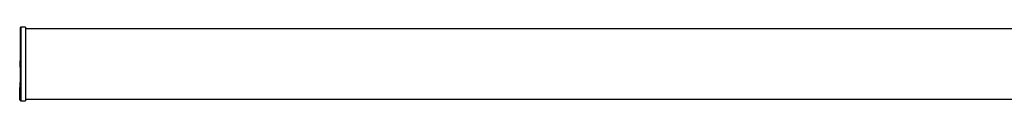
# Model space of a CAD drawing. Header units: millimetres. Extents: x -886 to 1060, y 410 to 488.
# Tile 1 of 4: x -886 to 87, y 413 to 486. Entities that reach past the tile are written whole.
import ezdxf

# ---------------------------------------------------------------- set-up
doc = ezdxf.new("R2010")
doc.units = ezdxf.units.MM

msp = doc.modelspace()

# ---------------------------------------------------------------- linework, layer by layer
at = {"color": 7, "linetype": 'Continuous', "lineweight": 25}
for p, q in [((-884.78, 413.48), (-884.78, 485.48)), ((-879.78, 485.98), (-884.28, 485.98)), ((-879.78, 485.98), (-879.78, 412.98)), ((862.22, 484.23), (-879.78, 484.23)), ((-884.78, 452.71), (-885.11, 452.71)), ((-884.78, 452.62), (-885.08, 452.62)), ((-885.08, 452.56), (-885.08, 452.62)), ((-884.78, 452.56), (-885.08, 452.56)), ((-885.08, 452.55), (-885.08, 452.56)), ((-885.08, 452.41), (-885.08, 452.55)), ((-884.78, 452.55), (-885.08, 452.55)), ((-884.78, 452.41), (-885.08, 452.41)), ((-885.08, 446.55), (-885.08, 452.41)), ((-885.11, 446.38), (-884.78, 446.38)), ((-884.78, 446.55), (-885.08, 446.55)), ((-885.08, 446.41), (-885.08, 446.55)), ((-884.78, 446.41), (-885.08, 446.41)), ((-885.48, 430.7), (-885.56, 430.7)), ((-885.48, 429.58), (-885.56, 429.58)), ((-885.48, 431.31), (-885.48, 428.53)), ((-885.48, 431.31), (-884.78, 431.31)), ((-885.48, 428.53), (-884.78, 428.53)), ((-885.48, 428.53), (-885.48, 428.48)), ((-885.48, 428.48), (-884.78, 428.48)), ((-885.48, 428.48), (-885.48, 427.57)), ((-885.56, 427.51), (-885.48, 427.51)), ((-885.48, 427.57), (-884.78, 427.57)), ((-885.48, 427.57), (-885.48, 426.55)), ((-885.48, 426.55), (-884.78, 426.55)), ((-885.48, 426.26), (-885.48, 426.36)), ((-884.78, 426.26), (-885.48, 426.26)), ((-885.48, 425.91), (-885.48, 426.26)), ((-885.48, 425.56), (-885.48, 425.91)), ((-885.48, 425.56), (-884.78, 425.56)), ((-885.48, 424.52), (-885.48, 425.56)), ((-885.48, 424.38), (-885.48, 424.52)), ((-885.48, 422.47), (-885.48, 424.38)), ((-885.48, 422.25), (-885.48, 422.47)), ((-885.48, 420.54), (-885.48, 422.25)), ((-885.48, 420.42), (-885.48, 420.54)), ((-885.48, 418.91), (-885.48, 420.42)), ((-885.48, 418.73), (-885.48, 418.91)), ((-885.48, 417.44), (-885.48, 418.73)), ((-885.28, 426.5), (-884.78, 426.5)), ((-885.28, 424.66), (-885.28, 424.38)), ((-885.28, 424.66), (-884.78, 424.66)), ((-885.28, 424.38), (-884.78, 424.38)), ((-885.28, 424.38), (-885.28, 424.24)), ((-885.28, 424.24), (-884.78, 424.24)), ((-885.28, 424.18), (-884.78, 424.18)), ((-885.28, 422.6), (-885.28, 422.32)), ((-885.28, 422.6), (-884.78, 422.6)), ((-885.28, 422.32), (-884.78, 422.32)), ((-885.28, 422.32), (-885.28, 422.1)), ((-885.28, 422.1), (-884.78, 422.1)), ((-885.28, 422.05), (-884.78, 422.05)), ((-885.28, 420.65), (-885.28, 420.37)), ((-885.28, 420.65), (-884.78, 420.65)), ((-885.28, 420.37), (-884.78, 420.37)), ((-885.28, 420.37), (-885.28, 420.26)), ((-885.28, 420.26), (-884.78, 420.26)), ((-885.28, 420.22), (-884.78, 420.22)), ((-885.28, 419.01), (-885.28, 418.74)), ((-885.28, 419.01), (-884.78, 419.01)), ((-885.28, 418.74), (-884.78, 418.74)), ((-885.28, 418.74), (-885.28, 418.56)), ((-885.28, 418.56), (-884.78, 418.56)), ((-885.28, 418.53), (-884.78, 418.53)), ((-885.48, 417.35), (-885.48, 417.44)), ((-885.48, 416.27), (-885.48, 417.35)), ((-885.48, 416.15), (-885.48, 416.27)), ((-885.48, 415.31), (-885.48, 416.15)), ((-885.48, 415.26), (-885.48, 415.31)), ((-885.48, 414.65), (-885.48, 415.26)), ((-885.48, 414.59), (-885.48, 414.65)), ((-885.48, 414.22), (-885.48, 414.59)), ((-885.48, 414.21), (-885.48, 414.22)), ((-885.48, 414.08), (-885.48, 414.21)), ((-885.28, 417.52), (-885.28, 417.26)), ((-885.28, 417.52), (-884.78, 417.52)), ((-885.28, 417.26), (-884.78, 417.26)), ((-885.28, 417.26), (-885.28, 417.17)), ((-885.28, 417.17), (-884.78, 417.17)), ((-885.28, 417.15), (-884.78, 417.15)), ((-885.28, 416.34), (-885.28, 416.09)), ((-885.28, 416.34), (-884.78, 416.34)), ((-885.28, 416.09), (-884.78, 416.09)), ((-885.28, 416.09), (-885.28, 415.97)), ((-885.28, 415.97), (-884.78, 415.97)), ((-885.28, 415.95), (-884.78, 415.95)), ((-885.28, 415.36), (-885.28, 415.12)), ((-885.28, 415.36), (-884.78, 415.36)), ((-885.28, 415.12), (-884.78, 415.12)), ((-885.28, 415.12), (-885.28, 415.07)), ((-885.28, 415.07), (-884.78, 415.07)), ((-885.28, 415.06), (-884.78, 415.06)), ((-885.28, 414.68), (-885.28, 414.45)), ((-885.28, 414.68), (-884.78, 414.68)), ((-885.28, 414.45), (-884.78, 414.45)), ((-885.28, 414.45), (-885.28, 414.39)), ((-885.28, 414.39), (-884.78, 414.39)), ((-885.28, 414.39), (-884.78, 414.39)), ((-885.28, 414.24), (-885.28, 414.02)), ((-885.28, 414.24), (-884.78, 414.24)), ((-885.28, 414.02), (-884.78, 414.02)), ((-885.28, 414.02), (-885.28, 414.01)), ((-885.28, 414.01), (-884.78, 414.01)), ((-885.28, 414.01), (-884.78, 414.01)), ((-885.28, 413.88), (-884.78, 413.88)), ((-884.28, 412.98), (-879.78, 412.98)), ((-879.78, 414.73), (862.22, 414.73))]:
    msp.add_line(p, q, dxfattribs=at)
at = {"color": 8, "linetype": 'Continuous', "lineweight": 25}
for p, q in [((-884.28, 485.98), (-884.28, 412.98)), ((-885.28, 426.55), (-885.28, 426.5)), ((-885.28, 426.5), (-885.28, 426.26)), ((-885.28, 425.56), (-885.28, 424.66)), ((-885.28, 424.24), (-885.28, 424.18)), ((-885.28, 424.18), (-885.28, 422.6)), ((-885.28, 422.1), (-885.28, 422.05)), ((-885.28, 422.05), (-885.28, 420.65)), ((-885.28, 420.26), (-885.28, 420.22)), ((-885.28, 420.22), (-885.28, 419.01)), ((-885.28, 418.56), (-885.28, 418.53)), ((-885.28, 418.53), (-885.28, 417.52)), ((-885.48, 414.08), (-885.43, 414.08)), ((-885.28, 417.17), (-885.28, 417.15)), ((-885.28, 417.15), (-885.28, 416.34)), ((-885.28, 415.97), (-885.28, 415.95)), ((-885.28, 415.95), (-885.28, 415.36)), ((-885.28, 415.07), (-885.28, 415.06)), ((-885.28, 415.06), (-885.28, 414.68)), ((-885.28, 414.39), (-885.28, 414.39)), ((-885.28, 414.39), (-885.28, 414.24)), ((-885.28, 414.01), (-885.28, 414.01)), ((-885.28, 414.01), (-885.28, 413.88))]:
    msp.add_line(p, q, dxfattribs=at)
at = {"color": 7, "linetype": 'Continuous', "lineweight": 25, "flags": 128}
for points in [[(-885.28, 422.6), (-885.32, 422.6), (-885.35, 422.59), (-885.39, 422.58), (-885.42, 422.56), (-885.44, 422.55), (-885.46, 422.52), (-885.47, 422.5), (-885.48, 422.47)], [(-885.48, 420.54), (-885.47, 420.56), (-885.46, 420.58), (-885.44, 420.6), (-885.42, 420.62), (-885.39, 420.63), (-885.35, 420.64), (-885.32, 420.65), (-885.28, 420.65)], [(-885.28, 419.01), (-885.32, 419.01), (-885.35, 419), (-885.39, 418.99), (-885.42, 418.98), (-885.44, 418.97), (-885.46, 418.95), (-885.47, 418.93), (-885.48, 418.91)], [(-885.28, 417.52), (-885.32, 417.52), (-885.35, 417.52), (-885.39, 417.51), (-885.42, 417.5), (-885.44, 417.49), (-885.46, 417.47), (-885.47, 417.45), (-885.48, 417.44)], [(-885.28, 416.34), (-885.32, 416.34), (-885.35, 416.34), (-885.39, 416.33), (-885.42, 416.32), (-885.44, 416.31), (-885.46, 416.3), (-885.47, 416.29), (-885.48, 416.27)]]:
    msp.add_lwpolyline(points, dxfattribs=at)
at = {"color": 7, "linetype": 'Continuous', "lineweight": 25}
for centre, radius, start, end in [((-884.28, 485.48), 0.5, 90, 180), ((-885.28, 426.36), 0.2, 101.85257, 180), ((-885.3, 426.32), 0.179, 81.95053, 168.57825), ((-885.3, 424.48), 0.179, 81.95053, 168.57825), ((-885.3, 424.55), 0.179, 191.42175, 278.04947), ((-885.28, 424.38), 0.2, 180, 270), ((-885.3, 424.41), 0.179, 191.42175, 278.04947), ((-885.3, 422.5), 0.181, 188.55169, 276.54087), ((-885.28, 422.25), 0.2, 180, 270), ((-885.3, 422.28), 0.181, 188.55169, 276.54087), ((-885.29, 420.56), 0.185, 186.24355, 275.11107), ((-885.28, 420.42), 0.2, 180, 270), ((-885.29, 420.44), 0.185, 186.24355, 275.11107), ((-885.29, 418.92), 0.188, 184.40195, 273.81126), ((-885.28, 418.73), 0.2, 180, 270), ((-885.29, 418.75), 0.188, 184.40195, 273.81126), ((-885.29, 417.45), 0.191, 182.95214, 272.67534), ((-885.28, 417.35), 0.2, 180, 270), ((-885.29, 417.36), 0.191, 182.95214, 272.67534), ((-885.28, 416.28), 0.194, 181.83621, 271.72544), ((-885.28, 416.15), 0.2, 180, 270), ((-885.28, 416.16), 0.194, 181.83621, 271.72544), ((-885.32, 415.13), 0.237, 78.63095, 130.39069), ((-885.28, 415.31), 0.197, 181.01019, 270.97576), ((-885.28, 415.26), 0.2, 180, 270), ((-885.28, 415.26), 0.197, 181.01019, 270.97576), ((-885.33, 414.37), 0.318, 81.22054, 118.48161), ((-885.28, 414.65), 0.198, 180.44191, 270.43519), ((-885.28, 414.59), 0.2, 180, 270), ((-885.28, 414.59), 0.198, 180.44191, 270.43519), ((-885.33, 413.65), 0.589, 85.16619, 104.79594), ((-885.28, 414.22), 0.2, 180.10943, 270.10901), ((-885.28, 414.21), 0.2, 180, 270), ((-885.28, 414.21), 0.2, 180.10943, 270.10901), ((-885.28, 414.08), 0.2, 180, 270), ((-884.28, 413.48), 0.5, 180, 270)]:
    msp.add_arc(centre, radius, start, end, dxfattribs=at)

doc.saveas('drawing.dxf')
